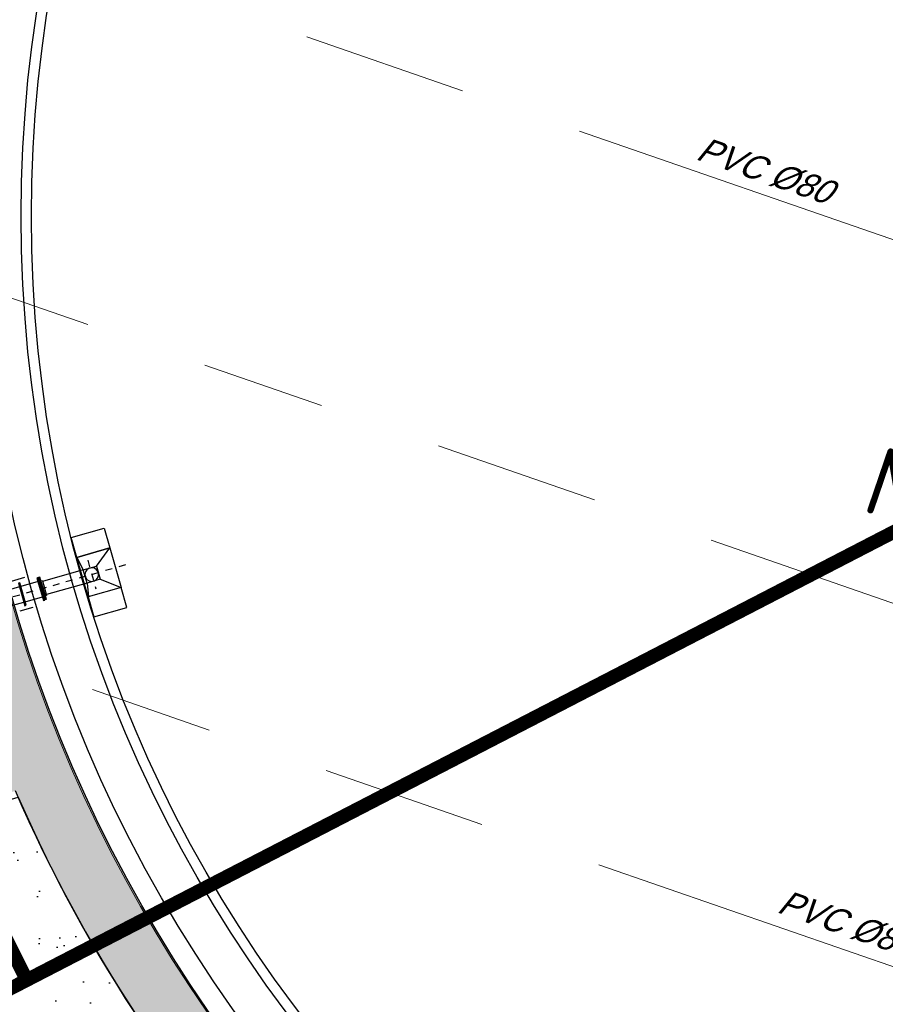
# Model space of a CAD drawing. Header units: metres. Extents: x 128615 to 129083, y 455669 to 456034.
# Tile 39 of 158: x 128756 to 128769, y 455898 to 455912. Entities that reach past the tile are written whole.
import ezdxf
from ezdxf.lldxf.tags import DXFTag

# ---------------------------------------------------------------- set-up
doc = ezdxf.new("R2010")
doc.units = ezdxf.units.M
for name, pattern in [('DASHED', [19.049999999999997, 12.7, -6.35]), ('RI-AWZI_TERREINRIOLERING', [19.8, 6, -1.8, 2.4, -1.8, 1.8, -1.8, 2.4, -1.8]), ('Tauw_L_Center3', [4.338, 2.66, -0.556, 0.556, -0.5660000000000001])]:
    doc.linetypes.add(name, pattern=pattern)
for name, color, linetype in [('B-XX-GR-GRAS-G', 90, 'Continuous'), ('B-XX-GR-KRUIDEN-G', 98, 'Continuous'), ('B-XX-KL-ELEKTRA-G_HDSR', 190, 'HDSR_Elektra'), ('B-XX-OG-BEBOUWING-G', 1, 'Continuous'), ('B-XX-RI-AWZI_TERREINRIOLERING-T25_HDSR', 7, 'Continuous'), ('B-XX-VH-KANTVERHARDING-G', 60, 'Continuous'), ('ME_N_D_EB00----drijflaagafvoergoot~-_-----', 135, 'Continuous'), ('ME_N_D_EB00----sparing~-_-----', 135, 'Continuous'), ('ME_N_N_-B00----drijflaagafvoergoot~C_-----', 135, 'Tauw_L_Center3')]:
    doc.layers.add(name, color=color, linetype=linetype)
for name, color, linetype, lineweight in [('B-XX-RI-AWZI_TERREINRIOLERING-G', 10, 'RI-AWZI_TERREINRIOLERING', 18), ('B-XX-VH-BESTRATING-V', 1, 'Continuous', 18), ('X-XX-AL-T25', 7, 'Continuous', 25)]:
    doc.layers.add(name, color=color, linetype=linetype, lineweight=lineweight)
doc.styles.add('ISO', font='Iso.shx', dxfattribs={"height": 50})
doc.styles.get("Standard").update_dxf_attribs({"font": 'arial.ttf'})
doc.styles.add('tcb_isocp', font='tcb_isocp.shx')
tags = doc.linetypes.add('HDSR_Elektra', pattern='A,25,-2,["E",Standard,S=1.5,R=0,X=0,Y=-0.75],-4', length=31).pattern_tags.tags
tags[6] = DXFTag(74, 10)

# ---------------------------------------------------------------- blocks, each defined once
blk = doc.blocks.new('FNZ200')
for p, q in [((-170.0000000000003, 20), (169.9999999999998, 20)), ((-170.0000000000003, 20), (-170.0000000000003, 3)), ((-170.0000000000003, 3), (169.9999999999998, 3)), ((-118.5000000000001, 9.094947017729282e-13), (118.5, -9.094947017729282e-13)), ((-111.0000000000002, 40), (-111.0000000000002, 20)), ((110.9999999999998, 40), (110.9999999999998, 20)), ((169.9999999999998, 20), (169.9999999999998, 3))]:
    blk.add_line(p, q)
blk.add_point((0, 0))
blk = doc.blocks.new('FNW200')
for p, q in [((-170, 25.49999999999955), (170, 25.49999999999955)), ((-170, 5.499999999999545), (-170, 25.49999999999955)), ((170, 5.499999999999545), (-170, 5.499999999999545)), ((-130, 0), (130, 0)), ((170, 25.49999999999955), (170, 5.499999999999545))]:
    blk.add_line(p, q)
blk.add_point((0, 0))
blk = doc.blocks.new('drijflaagafvoergoot top')
blk.add_line((-140.0000000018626, 2.58150976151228e-08), (-140.0000000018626, 2.58150976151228e-08))
at = {"layer": 'ME_N_D_EB00----drijflaagafvoergoot~-_-----'}
for p, q in [((-239.999999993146, 100.0000000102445), (-499.99999998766, 300.0000000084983)), ((1.501757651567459e-08, 300.0000000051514), (-40.00000000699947, 100.0000000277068)), ((899.382951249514, -170.0000001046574), (899.3829512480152, 169.9999998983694)), ((899.3829512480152, 169.9999998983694), (919.3829512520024, 169.9999998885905)), ((919.3829512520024, 169.9999998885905), (919.3829512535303, -170.0000001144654)), ((-40.00000000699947, 100.0000000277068), (575.2539842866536, 99.99999989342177)), ((575.2539842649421, 110.9999999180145), (575.2539843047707, -111.0000001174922)), ((640.8829512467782, 114.9999998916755), (899.3829512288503, 114.9999999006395)), ((919.3829512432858, 114.9999999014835), (1177.882951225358, 114.9999999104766)), ((-239.9999999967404, -99.99999997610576), (-500.0000000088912, -299.9999999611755)), ((-40.00000001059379, -99.99999995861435), (575.2539842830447, -100.0000000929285)), ((-40.00000001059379, -99.99999995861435), (-2.413024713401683, -300.0000000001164)), ((899.3829512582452, -115.0000001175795), (640.882951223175, -115.0000000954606)), ((1177.882951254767, -115.0000001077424), (919.3829512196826, -115.0000000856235)), ((919.3829512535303, -170.0000001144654), (899.382951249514, -170.0000001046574))]:
    blk.add_line(p, q, dxfattribs=at)
for points in [[(-500.0000000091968, 600.000000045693), (-499.99999998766, 300.0000000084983), (1.501757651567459e-08, 300.0000000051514), (-6.490154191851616e-09, 600.000000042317)], [(-499.99999998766, 300.0000000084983), (-500.0000000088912, -299.9999999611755), (-6.199115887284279e-09, -299.9999999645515), (1.501757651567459e-08, 300.0000000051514)], [(-239.999999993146, 100.0000000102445), (-239.9999999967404, -99.99999997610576), (-40.00000001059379, -99.99999995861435), (-40.00000000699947, 100.0000000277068)], [(-499.9999999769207, -599.9999999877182), (-500.0000000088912, -299.9999999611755), (-6.199115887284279e-09, -299.9999999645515), (2.575688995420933e-08, -599.9999999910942)]]:
    blk.add_lwpolyline(points, close=True, dxfattribs=at)
blk.add_circle((-140.0000000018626, 2.58150976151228e-08), 100.0000000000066, dxfattribs=at)
blk.add_point((909.3829512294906, -8.716597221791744e-08), dxfattribs=at)
at = {"layer": 'ME_N_D_EB00----sparing~-_-----'}
for p, q in [((815.3829512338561, 224.9999999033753), (1015.382951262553, 224.9999998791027)), ((815.3829512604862, -225.0000001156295), (1015.382951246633, -225.0000000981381))]:
    blk.add_line(p, q, dxfattribs=at)
at = {"layer": 'ME_N_N_-B00----drijflaagafvoergoot~C_-----'}
for p, q in [((-139.9999999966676, 216.9303563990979), (-140.0000000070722, -216.9303563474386)), ((-648.6578470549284, 1.656007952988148e-08), (1203.313179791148, -1.151347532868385e-07))]:
    blk.add_line(p, q, dxfattribs=at)
at = {"layer": 'ME_N_D_EB00----drijflaagafvoergoot~-_-----'}
for name, p, rotation in [('FNZ200', (615.3829512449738, -9.743962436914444e-08), 90), ('FNW200', (615.3829512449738, -9.743962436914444e-08), 270), ('FNW200', (1203.382951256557, -1.186563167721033e-07), 90)]:
    blk.add_blockref(name, p, dxfattribs=dict(at, rotation=rotation))

msp = doc.modelspace()

# ---------------------------------------------------------------- hatches: boundary and pattern name
at = {"layer": 'B-XX-GR-GRAS-G'}
h = msp.add_hatch(dxfattribs=at)
h.set_pattern_fill('AR-SAND', color=256, scale=0.01999999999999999, angle=-116.5632943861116, style=0)
h.set_pattern_definition([(18.40658155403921, (128738.9979208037, 455858.1422880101), (0.2899431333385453, 0.935445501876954), [0, -0.7721600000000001, 0, -0.8636, 0, -0.8255]), (348.4065815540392, (128738.9979208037, 455858.1422880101), (1.318547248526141, 1.060693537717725), [0, -0.4165599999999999, 0, -0.6959599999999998, 0, -0.2666999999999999]), (308.4065815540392, (128738.4074554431, 455858.3466790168), (1.495894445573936, -0.5147657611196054), [0, -0.2539999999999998, 0, -0.9143999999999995, 0, -1.193799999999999]), (298.4065815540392, (128738.4074554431, 455858.3466790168), (1.588945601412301, -0.07820251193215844), [0, -0.1269999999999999, 0, -0.5994399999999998, 0, -0.6857999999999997])])
edge = h.paths.add_edge_path()
edge.add_line((128766.8871882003, 455889.8136429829), (128766.8125473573, 455889.2303789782))
edge.add_line((128766.8125473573, 455889.2303789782), (128768.5870535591, 455888.6161293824))
edge.add_line((128768.5870535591, 455888.6161293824), (128768.016585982, 455886.9832510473))
edge.add_line((128768.016585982, 455886.9832510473), (128750.76186543, 455892.9985157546))
edge.add_line((128750.76186543, 455892.9985157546), (128751.0194740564, 455893.8047980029))
edge.add_line((128751.0194740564, 455893.8047980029), (128751.0474754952, 455893.7952610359))
edge.add_line((128751.0474754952, 455893.7952610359), (128752.6640072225, 455898.5380107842))
edge.add_line((128752.6640072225, 455898.5380107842), (128752.4113081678, 455899.432390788))
edge.add_line((128752.4113081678, 455899.432390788), (128756.2729437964, 455900.5974951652))
edge.add_arc((128775.6531717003, 455909.0573338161), 21.14620778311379, 203.5821859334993, 245.5095457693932)
at = {"layer": 'B-XX-GR-KRUIDEN-G'}
h = msp.add_hatch(dxfattribs=at)
h.set_pattern_fill('SWAMP', color=256, scale=0.2, angle=-116.5632943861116, style=0)
h.set_pattern_definition([(340.9065815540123, (128738.9979208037, 455858.1422880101), (3.839350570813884, 3.326515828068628), [0.6349999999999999, -4.444999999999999]), (70.90658155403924, (128739.2979540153, 455858.0384307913), (-0.9611808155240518, 4.988231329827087), [0.3174999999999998, -8.481319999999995]), (70.90658155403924, (128739.3729632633, 455858.0124661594), (-0.9611808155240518, 4.988231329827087), [0.2539999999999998, -8.544819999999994]), (70.90658155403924, (128739.2229447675, 455858.0643954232), (-0.9611808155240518, 4.988231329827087), [0.2539999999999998, -8.544819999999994]), (40.90658155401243, (128739.4479706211, 455857.9865021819), (-0.9611719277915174, 4.988233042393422), [0.2032, -4.876799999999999]), (100.9065815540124, (128739.1479374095, 455858.0903594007), (-4.8005224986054, 1.661717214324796), [0.2032, -4.8768])])
edge = h.paths.add_edge_path()
edge.add_line((128948.4118116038, 455833.4579504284), (128948.6455033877, 455826.0782791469))
edge.add_line((128948.6455033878, 455826.0782791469), (128943.9095911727, 455812.3966981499))
edge.add_line((128943.9095911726, 455812.3966981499), (128941.3888850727, 455813.2785094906))
edge.add_line((128941.3888850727, 455813.2785094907), (128942.1339618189, 455815.4309623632))
edge.add_arc((128932.745274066, 455818.888458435), 10.00508554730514, -20.21683048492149, 71.17534409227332)
edge.add_line((128935.9736453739, 455828.358376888), (128892.1860483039, 455843.579290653))
edge.add_arc((128893.6952972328, 455847.9211051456), 4.596649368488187, -157.04283936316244, -109.16785423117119, ccw=False)
edge.add_arc((128894.4307678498, 455848.232645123), 5.395382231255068, 162.5112662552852, 202.9571606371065, ccw=False)
edge.add_line((128889.2847814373, 455849.8540560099), (128901.8557516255, 455885.6735668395))
edge.add_line((128901.8557516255, 455885.6735668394), (128887.2242848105, 455890.7225570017))
edge.add_line((128887.2242848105, 455890.7225570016), (128887.1817624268, 455890.5997140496))
edge.add_line((128887.1817624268, 455890.5997140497), (128874.5146120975, 455895.1035688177))
edge.add_line((128874.5146120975, 455895.1035688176), (128873.5283828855, 455892.2544503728))
edge.add_arc((128867.280722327, 455871.995513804), 21.20041917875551, 72.86074229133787, 176.4358647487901)
edge.add_line((128846.121308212, 455873.313454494), (128835.0103701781, 455877.1887525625))
edge.add_arc((128817.5916042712, 455889.2204382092), 21.17014088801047, -34.63404912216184, -24.22743715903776)
edge.add_line((128836.8971577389, 455880.5330640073), (128837.0847450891, 455880.5150973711))
edge.add_line((128837.0847450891, 455880.5150973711), (128838.2442237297, 455883.7950644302))
edge.add_line((128838.2442237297, 455883.7950644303), (128838.0851409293, 455883.9110295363))
edge.add_arc((128817.5916042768, 455889.2204382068), 21.17014088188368, -14.52468191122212, 21.05836036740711)
edge.add_line((128837.3478955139, 455896.8272655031), (128838.4437976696, 455897.45125095))
edge.add_line((128838.4437976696, 455897.45125095), (128836.9196742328, 455900.519436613))
edge.add_line((128836.9196742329, 455900.519436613), (128835.8290882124, 455899.9707426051))
edge.add_arc((128817.5916042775, 455889.2204382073), 21.17014088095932, 30.51773535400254, 65.7725628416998)
edge.add_line((128826.2789784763, 455908.5259916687), (128826.2969451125, 455908.713579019))
edge.add_line((128826.2969451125, 455908.7135790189), (128823.0169780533, 455909.8730576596))
edge.add_line((128823.0169780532, 455909.8730576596), (128822.9010129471, 455909.7139748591))
edge.add_arc((128817.591604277, 455889.2204382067), 21.17014088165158, 75.47531808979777, 155.5873596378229)
edge.add_line((128798.3142327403, 455897.9701702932), (128798.1176121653, 455897.9799474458))
edge.add_line((128798.1176121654, 455897.9799474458), (128797.7211869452, 455896.8585281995))
edge.add_line((128797.7211869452, 455896.8585281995), (128793.8072384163, 455898.2133509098))
edge.add_arc((128775.6531717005, 455909.0573338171), 21.14620778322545, -30.85117203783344, -24.45064201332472)
edge.add_line((128794.9029489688, 455900.3047239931), (128795.4902118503, 455900.2458409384))
edge.add_line((128795.4902118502, 455900.2458409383), (128796.7020683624, 455903.7467742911))
edge.add_line((128796.7020683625, 455903.746774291), (128796.1976420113, 455904.0486570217))
edge.add_arc((128775.6531716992, 455909.057333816), 21.14620778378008, -13.70124981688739, 21.18853243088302)
edge.add_line((128795.3698146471, 455916.7003760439), (128797.9082227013, 455917.9559061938))
edge.add_line((128797.9082227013, 455917.9559061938), (128796.4067381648, 455921.1222890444))
edge.add_line((128796.4067381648, 455921.1222890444), (128793.8362756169, 455919.8525566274))
edge.add_arc((128775.6531717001, 455909.0573338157), 21.1462077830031, 30.69740409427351, 65.54935799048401)
edge.add_line((128784.4057815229, 455928.3071110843), (128784.4646645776, 455928.8943739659))
edge.add_line((128784.4646645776, 455928.8943739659), (128780.9637312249, 455930.1062304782))
edge.add_line((128780.9637312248, 455930.1062304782), (128780.6618484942, 455929.6018041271))
edge.add_arc((128775.6531717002, 455909.0573338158), 21.14620778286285, 76.298750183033, 155.5095457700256)
edge.add_line((128756.4094808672, 455917.8233173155), (128755.8262168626, 455917.8979581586))
edge.add_line((128755.8262168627, 455917.8979581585), (128754.6142224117, 455914.3971073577))
edge.add_line((128754.6142224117, 455914.3971073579), (128755.1121866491, 455914.0802848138))
edge.add_arc((128775.6531716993, 455909.057333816), 21.1462077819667, 166.2589379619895, 191.7043835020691)
edge.add_line((128754.9466508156, 455904.7675673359), (128751.1985842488, 455903.6584638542))
edge.add_line((128751.1985842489, 455903.6584638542), (128751.1173775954, 455903.9197317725))
edge.add_line((128751.1173775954, 455903.9197317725), (128741.4969709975, 455907.2999279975))
edge.add_line((128741.4969709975, 455907.2999279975), (128757.0495062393, 455938.2990116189))
edge.add_line((128757.0495062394, 455938.2990116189), (128795.963293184, 455925.5684809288))
edge.add_line((128795.963293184, 455925.5684809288), (128808.0815679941, 455921.3936663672))
edge.add_line((128808.0815679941, 455921.3936663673), (128811.5859768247, 455919.9881814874))
edge.add_line((128811.5859768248, 455919.9881814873), (128842.9440111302, 455909.6012506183))
edge.add_line((128842.9440111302, 455909.6012506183), (128874.3253125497, 455899.2845629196))
edge.add_line((128874.3253125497, 455899.2845629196), (128897.3942134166, 455890.0887698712))
edge.add_line((128897.3942134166, 455890.0887698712), (128932.249899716, 455875.2515896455))
edge.add_line((128932.249899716, 455875.2515896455), (128958.9784740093, 455863.874893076))
edge.add_line((128958.9784740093, 455863.8748930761), (128948.4118116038, 455833.4579504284))
h.paths.add_polyline_path([(128845.694092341, 455904.4570519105), (128848.0856081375, 455905.5477301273), (128849.2310223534, 455903.2376735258), (128848.6444501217, 455901.5319182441), (128846.8291906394, 455902.1678003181)], flags=16)
at = {"layer": 'B-XX-VH-BESTRATING-V'}
h = msp.add_hatch(dxfattribs=at)
h.set_pattern_fill('AR-B88', color=256, scale=0.001999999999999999, angle=-116.5632943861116, style=0)
h.set_pattern_definition([(340.9065815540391, (222427.1499990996, -244828.0170875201), (0.1329372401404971, 0.384042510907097), []), (70.90658155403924, (222427.1499990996, -244828.0170875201), (-0.05908401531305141, 0.4505111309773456), [0.4063999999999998, -0.4063999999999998])])
h.paths.add_polyline_path([(128802.6831891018, 455871.9683862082), (128802.3461751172, 455873.6753526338), (128799.7344619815, 455873.2101704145), (128799.9911473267, 455871.4906072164)], flags=17)
h.paths.add_polyline_path([(128809.7716455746, 455870.5194527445, -0.3830161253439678), (128798.1585253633, 455894.985336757), (128798.0410408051, 455895.0629989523), (128798.7426580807, 455897.047754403), (128798.8906188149, 455897.0403969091, -0.3816233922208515), (128823.2619809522, 455908.681307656), (128823.3492469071, 455908.8010204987), (128824.2202072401, 455908.4931332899), (128824.5146119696, 455909.3436393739), (128823.0169780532, 455909.8730576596), (128822.9010129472, 455909.7139748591, 0.3645239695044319), (128798.3142327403, 455897.9701702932), (128798.1176121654, 455897.9799474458), (128797.7211869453, 455896.8585281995), (128797.6878571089, 455896.7642437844), (128793.7546200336, 455898.1257432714, 0.02914402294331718), (128794.9029489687, 455900.3047239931), (128795.4902118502, 455900.2458409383), (128796.7020683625, 455903.746774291), (128796.1976420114, 455904.0486570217, 0.1534224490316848), (128795.3698146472, 455916.7003760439), (128797.9082227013, 455917.9559061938), (128796.4067381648, 455921.1222890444), (128793.836275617, 455919.8525566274, 0.153253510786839), (128784.4057815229, 455928.3071110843), (128784.4646645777, 455928.8943739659), (128780.9637312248, 455930.1062304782), (128780.6618484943, 455929.6018041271, 0.3600753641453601), (128756.4094808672, 455917.8233173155), (128755.8262168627, 455917.8979581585), (128754.6142224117, 455914.3971073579), (128755.1121866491, 455914.0802848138, 0.1126862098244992), (128754.9672368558, 455904.6693726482), (128751.228268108, 455903.5629613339), (128751.4681974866, 455902.791031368), (128753.7546102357, 455903.4609714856), (128754.4147722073, 455901.0245720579), (128752.1405026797, 455900.3908550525), (128752.3841142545, 455899.5286384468), (128756.2328856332, 455900.6898615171), (128756.2729437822, 455900.5974951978, 0.1850112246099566), (128766.8871882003, 455889.8136429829), (128766.8125473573, 455889.2303789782), (128768.6815525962, 455888.5834183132), (128768.0780292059, 455886.8559226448), (128758.9954711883, 455890.0228108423), (128750.6369597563, 455892.9361511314), (128750.9249881, 455893.8376432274), (128746.1363612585, 455895.4945688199), (128745.0365227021, 455892.3228495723, 0.145715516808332), (128741.8477927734, 455889.9544302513, -0.3237883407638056), (128749.4031400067, 455892.2733416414), (128767.1030434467, 455886.1714937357), (128768.6009545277, 455885.6525632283), (128768.9522127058, 455886.6663736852), (128771.9254436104, 455885.6870242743), (128771.6102218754, 455884.6115276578), (128780.1756717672, 455881.6469653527), (128791.5501526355, 455877.7101819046, -0.1901935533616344), (128799.0036448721, 455871.3153469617), (128799.9911473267, 455871.4906072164), (128799.7344619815, 455873.2101704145), (128802.3461751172, 455873.6753526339), (128802.6831891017, 455871.9683862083), (128803.3650649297, 455872.0894043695), (128804.9044082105, 455870.3143797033), (128805.6418993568, 455866.7162066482), (128804.8351694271, 455864.5433848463), (128800.4828560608, 455863.6959360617), (128800.1636573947, 455861.953330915), (128804.3746034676, 455860.4957017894), (128801.189211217, 455851.2934192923), (128801.8191947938, 455851.0775833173), (128806.9899085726, 455866.0979061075), (128809.2715134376, 455865.3078385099), (128809.5798165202, 455866.1984955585), (128807.4969410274, 455866.9266101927), (128806.7155608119, 455871.0576591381, 0.02837327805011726), (128808.8418721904, 455869.94306667), (128808.8320950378, 455869.7464460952), (128810.5925307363, 455869.1241265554), (128810.8869354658, 455869.9746326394), (128809.7642880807, 455870.3714920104)])
h.paths.add_polyline_path([(128802.1708073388, 455874.7161668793), (128798.1990629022, 455874.016585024, -0.00197751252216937), (128798.2689034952, 455873.9273473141), (128802.2531375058, 455874.6291290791, -0.001414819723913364)], flags=0)
h.paths.add_polyline_path([(128799.2250375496, 455875.0005329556, -1), (128799.9806637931, 455874.7389711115, -1)], flags=0)
h.paths.add_polyline_path([(128795.5535477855, 455877.1010864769), (128794.9865558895, 455877.2973520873), (128795.1828215, 455877.8643439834), (128795.7498133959, 455877.6680783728)], flags=0)
h.paths.add_polyline_path([(128795.0846886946, 455877.5808480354, -1), (128795.6516805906, 455877.3845824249, -1)], flags=0)
h.paths.add_polyline_path([(128789.8363600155, 455884.0321790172, -1), (128789.9308586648, 455883.9994680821, -1)], flags=0)
h.paths.add_polyline_path([(128789.5422703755, 455884.3809320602, -1), (128789.7312676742, 455884.3155101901, -1)], flags=0)
h.paths.add_polyline_path([(128789.7062138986, 455884.7031730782, -1), (128789.8007125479, 455884.6704621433, -1)], flags=0)
h.paths.add_polyline_path([(128789.1901890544, 455884.2549662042, -1), (128789.2846877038, 455884.2222552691, -1)], flags=0)
h.paths.add_polyline_path([(128781.9076581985, 455884.7022655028), (128781.5157294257, 455884.1839190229), (128780.9016399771, 455884.3964875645), (128780.9140405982, 455885.0462086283), (128781.5357940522, 455885.2351897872)], flags=16)
h.paths.add_polyline_path([(128770.2230062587, 455889.5529180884), (128769.9358075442, 455889.1015149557), (128767.7981038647, 455889.8415879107), (128767.8655687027, 455890.3687766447, -0.3785461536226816), (128756.1487559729, 455914.4874992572), (128755.6973528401, 455914.7746979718), (128756.4374257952, 455916.9124016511), (128756.9646145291, 455916.8449368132, -0.3786081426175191), (128781.0875670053, 455928.5605714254), (128781.3605012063, 455929.0166266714), (128783.4982048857, 455928.2765537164), (128783.4448275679, 455927.7442016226, -0.1719370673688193), (128793.4723990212, 455918.6689969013), (128795.985380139, 455919.910335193), (128796.7157271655, 455918.3701539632), (128794.2182550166, 455917.1348712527, -0.1722066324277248), (128795.1564093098, 455903.6229385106), (128795.6124645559, 455903.3500043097), (128794.8723916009, 455901.2123006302), (128794.340039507, 455901.265677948, -0.3784841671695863)], flags=16)
h.paths.add_polyline_path([(128772.6322610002, 455885.201210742), (128772.0652691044, 455885.3974763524), (128772.2615347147, 455885.9644682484), (128772.8285266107, 455885.768202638)], flags=16)
h.paths.add_polyline_path([(128772.1634019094, 455885.6809723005, -1), (128772.7303938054, 455885.48470669, -1)], flags=0)
h.paths.add_polyline_path([(128746.8429795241, 455893.7547216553), (128746.2759876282, 455893.9509872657), (128746.4722532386, 455894.5179791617), (128747.0392451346, 455894.3217135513)], flags=16)
h.paths.add_polyline_path([(128746.3741204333, 455894.2344832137, -1), (128746.9411123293, 455894.0382176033, -1)], flags=0)
h.paths.add_polyline_path([(128786.8876797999, 455882.5506637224), (128788.2286606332, 455882.0864799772), (128788.4249262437, 455882.6534718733), (128787.0839454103, 455883.1176556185)], flags=8)
h.paths.add_polyline_path([(128787.8560286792, 455886.7387165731), (128789.8270005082, 455886.0564599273), (128790.0232661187, 455886.6234518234), (128788.0522942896, 455887.3057084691)], flags=8)
h.paths.add_polyline_path([(128780.9670642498, 455884.5893507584), (128781.6393546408, 455884.3566358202), (128781.8159936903, 455884.8669285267), (128781.1437032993, 455885.0996434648)], flags=8)
h.paths.add_polyline_path([(128790.3023911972, 455883.5528374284), (128790.9593818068, 455883.3254185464), (128791.1556474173, 455883.8924104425), (128790.4986568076, 455884.1198293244)], flags=8)
edge = h.paths.add_edge_path(flags=16)
edge.add_arc((128786.9524666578, 455865.1426516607), 14.3259422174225, 37.8213863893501, 70.95297360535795)
edge.add_line((128791.6276532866, 455878.6842634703), (128773.0238165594, 455885.1535321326))
edge.add_line((128773.0238165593, 455885.1535321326), (128773.3153738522, 455886.0005636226))
edge.add_line((128773.3153738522, 455886.0005636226), (128769.6490773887, 455887.2857430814))
edge.add_line((128769.6490773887, 455887.2857430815), (128769.9427154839, 455888.1467148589))
edge.add_line((128769.9427154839, 455888.1467148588), (128770.3133981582, 455888.0183845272))
edge.add_line((128770.3133981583, 455888.0183845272), (128770.6302207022, 455888.5163487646))
edge.add_arc((128775.6531717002, 455909.0573338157), 21.14620778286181, -103.7410620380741, -33.63390409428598)
edge.add_line((128793.2593696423, 455897.3447808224), (128797.3878885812, 455895.9156840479))
edge.add_line((128797.3878885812, 455895.915684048), (128796.9581335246, 455894.6999803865))
edge.add_line((128796.9581335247, 455894.6999803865), (128797.1153368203, 455894.5960624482))
edge.add_arc((128817.5916042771, 455889.2204382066), 21.17014088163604, 165.2901148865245, 223.5699829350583)
edge.add_line((128802.2531375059, 455874.6291290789), (128798.2689034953, 455873.927347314))
h = msp.add_hatch(dxfattribs=at)
h.set_pattern_fill('BRICK', color=256, scale=0.03307086, angle=-116.5097316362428)
h.set_pattern_definition([(340.9065815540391, (128781.00315288, 455850.7668853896), (0.0686929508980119, 0.1984471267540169), []), (70.90658155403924, (128781.00315288, 455850.7668853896), (-0.3968942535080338, 0.1373859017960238), [0.2099999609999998, -0.2099999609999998]), (70.90658155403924, (128781.2016000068, 455850.6981924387), (-0.3968942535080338, 0.1373859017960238), [-0.2099999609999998, 0.2099999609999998])])
edge = h.paths.add_edge_path()
edge.add_line((128831.6126664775, 455838.8346340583), (128839.0652869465, 455860.4902585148))
edge.add_line((128839.0652869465, 455860.4902585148), (128836.3034510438, 455861.4412710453))
edge.add_line((128836.3034510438, 455861.4412710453), (128833.541615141, 455862.3922835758))
edge.add_arc((128834.2946828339, 455864.407557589), 2.151381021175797, 165.7586443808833, 249.5102871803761, ccw=False)
edge.add_line((128832.2094179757, 455864.936812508), (128832.7229766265, 455866.3634640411))
edge.add_line((128832.7229766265, 455866.3634640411), (128829.5305935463, 455867.4960062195))
edge.add_line((128829.5305935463, 455867.4960062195), (128825.7790093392, 455865.6897798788))
edge.add_line((128825.7790093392, 455865.6897798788), (128824.1892600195, 455861.2288345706))
edge.add_line((128824.1892600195, 455861.2288345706), (128829.3480097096, 455859.4118744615))
edge.add_arc((128828.6821113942, 455857.5376763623), 1.98897940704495, -20.160679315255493, 70.43999003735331, ccw=False)
edge.add_line((128830.5492255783, 455856.8521665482), (128825.085613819, 455841.0700632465))
edge.add_arc((128820.6003911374, 455842.5189337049), 4.713432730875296, 246.4303146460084, 342.09788309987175, ccw=False)
edge.add_line((128818.7156584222, 455838.1987218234), (128794.9887339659, 455846.4591081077))
edge.add_line((128794.9887339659, 455846.4591081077), (128740.4443933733, 455865.3829613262))
edge.add_arc((128742.7378552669, 455872.1050294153), 7.102546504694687, 156.7495911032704, 251.16118143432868, ccw=False)
edge.add_line((128736.2121179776, 455874.9087625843), (128740.8492055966, 455888.4475361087))
edge.add_arc((128747.4193090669, 455885.7839878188), 7.08948158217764, 110.50432189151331, 157.9321541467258, ccw=False)
edge.add_line((128744.936019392, 455892.4243207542), (128746.0560372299, 455895.6599412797))
edge.add_line((128746.0560372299, 455895.6599412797), (128750.9663574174, 455893.9602221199))
edge.add_line((128750.9663574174, 455893.9602221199), (128752.5278960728, 455898.5416274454))
edge.add_line((128752.5278960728, 455898.5416274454), (128752.0152830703, 455900.3559231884))
edge.add_line((128752.0152830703, 455900.3559231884), (128751.9765845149, 455900.3451798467))
edge.add_line((128751.9765845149, 455900.3451798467), (128751.0126086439, 455903.818817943))
edge.add_line((128751.0126086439, 455903.818817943), (128743.3040688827, 455906.5354959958))
edge.add_line((128743.3040688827, 455906.5354959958), (128719.892912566, 455838.9029857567))
edge.add_line((128719.892912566, 455838.9029857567), (128720.2712589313, 455838.7734198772))
edge.add_line((128720.2712589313, 455838.7734198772), (128743.5504862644, 455906.0245387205))
edge.add_line((128743.5504862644, 455906.0245387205), (128750.6829467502, 455903.5108851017))
edge.add_line((128750.6829467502, 455903.5108851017), (128752.1090925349, 455898.5527556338))
edge.add_line((128752.1090925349, 455898.5527556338), (128750.717407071, 455894.4696833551))
edge.add_line((128750.717407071, 455894.4696833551), (128745.8088863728, 455896.1687796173))
edge.add_line((128745.8088863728, 455896.1687796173), (128744.6185725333, 455892.7300809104))
edge.add_arc((128747.419309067, 455885.7839878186), 7.489481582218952, 111.9598016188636, 158.0177529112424)
edge.add_line((128740.4743136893, 455888.5874452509), (128735.6521931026, 455874.5084362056))
edge.add_arc((128742.711383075, 455872.0759849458), 7.466524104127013, 160.9871051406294, 251.273710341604)
edge.add_line((128740.3142736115, 455865.0047157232), (128794.856583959, 455846.0815660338))
edge.add_line((128794.856583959, 455846.0815660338), (128818.5714073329, 455837.8252763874))
edge.add_arc((128820.6003911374, 455842.5189337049), 5.113432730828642, 246.6220382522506, 342.0506229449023)
edge.add_line((128825.4649488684, 455840.9430934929), (128830.9260443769, 455856.717928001))
edge.add_arc((128828.6821113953, 455857.5376763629), 2.388979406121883, 339.9318582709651, 430.4537588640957)
edge.add_line((128829.4813863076, 455859.7889831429), (128824.7008226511, 455861.4727425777))
edge.add_line((128824.7008226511, 455861.4727425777), (128826.1020253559, 455865.4046131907))
edge.add_line((128826.1020253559, 455865.4046131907), (128829.4604913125, 455867.0964502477))
edge.add_line((128829.4604913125, 455867.0964502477), (128832.2105117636, 455866.120842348))
edge.add_line((128832.2105117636, 455866.120842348), (128831.8267665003, 455865.0548087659))
edge.add_arc((128834.2946828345, 455864.4075575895), 2.551381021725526, 165.3042260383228, 249.6319906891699)
edge.add_line((128833.4066780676, 455862.0156979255), (128838.5569163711, 455860.2422612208))
edge.add_line((128838.5569163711, 455860.2422612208), (128831.2322111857, 455838.9583295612))
edge.add_arc((128836.4510621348, 455837.3560573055), 5.459274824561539, 162.9326608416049, 251.688394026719)
edge.add_line((128834.7358411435, 455832.1732300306), (128868.2102711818, 455820.5590485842))
edge.add_arc((128870.243457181, 455825.3755239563), 5.22802833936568, 247.1138597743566, 340.4610631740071)
edge.add_line((128875.1704265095, 455823.6270235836), (128882.5907182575, 455844.7795449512))
edge.add_arc((128880.2053561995, 455845.6949556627), 2.55498119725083, 339.0051081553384, 400.5811834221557)
edge.add_line((128882.1458260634, 455847.357034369), (128879.1820600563, 455850.9862143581))
edge.add_line((128879.1820600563, 455850.9862143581), (128886.2461834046, 455856.9579368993))
edge.add_arc((128882.7728296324, 455860.6776088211), 5.089218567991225, 313.038728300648, 342.0620473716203)
edge.add_line((128887.6146643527, 455859.110196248), (128893.0181774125, 455874.5159597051))
edge.add_arc((128882.8722026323, 455877.7590635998), 10.65169127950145, 342.2738127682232, 419.290512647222)
edge.add_line((128888.3118646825, 455886.917043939), (128886.2148499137, 455887.872679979))
edge.add_line((128886.2148499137, 455887.872679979), (128886.1094443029, 455887.4783866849))
edge.add_line((128886.1094443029, 455887.4783866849), (128888.1745737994, 455886.5274173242))
edge.add_arc((128882.8857705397, 455877.7600346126), 10.23906438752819, -17.723255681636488, 58.900096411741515, ccw=False)
edge.add_line((128892.6388684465, 455874.6430616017), (128887.2355901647, 455859.2379771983))
edge.add_arc((128882.7728296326, 455860.677608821), 4.689218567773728, 313.1287842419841, 342.12093767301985, ccw=False)
edge.add_line((128885.978569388, 455857.2553283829), (128883.1729931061, 455854.8264816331))
edge.add_line((128883.1729931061, 455854.8264816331), (128878.5836409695, 455851.0866857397))
edge.add_line((128878.5836409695, 455851.0866857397), (128881.839104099, 455847.1002356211))
edge.add_arc((128880.2053561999, 455845.6949556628), 2.15498119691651, -21.143024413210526, 40.70070699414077, ccw=False)
edge.add_line((128882.2152704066, 455844.9176598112), (128877.8010034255, 455832.3322089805))
edge.add_line((128877.8010034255, 455832.3322089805), (128874.7932273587, 455823.7601450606))
edge.add_arc((128870.243457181, 455825.3755239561), 4.828028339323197, 246.96541338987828, 340.45278373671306, ccw=False)
edge.add_line((128868.354313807, 455820.9324400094), (128834.8638834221, 455832.552191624))
edge.add_arc((128836.4510621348, 455837.3560573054), 5.059274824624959, 163.0072479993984, 251.7166439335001, ccw=False)

# ---------------------------------------------------------------- linework, layer by layer
at = {"layer": 'B-XX-GR-GRAS-G'}
msp.add_lwpolyline([(128766.8871882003, 455889.8136429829), (128766.8125473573, 455889.2303789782), (128768.5870535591, 455888.6161293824), (128768.016585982, 455886.9832510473), (128750.76186543, 455892.9985157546), (128751.0194740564, 455893.8047980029), (128751.0474754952, 455893.7952610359), (128752.6640072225, 455898.5380107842), (128752.4113081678, 455899.432390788), (128756.2729437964, 455900.5974951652, 0.1850112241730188)], format="xyb", close=True, dxfattribs=at)
at = {"layer": 'B-XX-KL-ELEKTRA-G_HDSR', "linetype": 'DASHED', "const_width": 0.1999999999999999}
msp.add_lwpolyline([(128777.3622988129, 455931.437893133, 0.5939745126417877), (128756.3960917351, 455897.9347327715)], format="xyb", dxfattribs=at)
msp.add_lwpolyline([(128752.977452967, 455894.026098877), (128753.9758382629, 455894.5110309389), (128754.8917434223, 455897.1569934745), (128774.9981220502, 455907.5518738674)], dxfattribs=at)
at = {"layer": 'B-XX-OG-BEBOUWING-G'}
msp.add_lwpolyline([(128793.4723990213, 455918.6689969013), (128795.9853801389, 455919.910335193), (128796.7157271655, 455918.3701539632), (128794.2182550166, 455917.1348712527, -0.1722066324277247), (128795.1564093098, 455903.6229385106), (128795.6124645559, 455903.3500043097), (128794.8723916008, 455901.2123006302), (128794.340039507, 455901.265677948, -0.3784841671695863), (128770.2230062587, 455889.5529180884), (128769.9358075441, 455889.1015149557), (128767.7981038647, 455889.8415879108), (128767.8655687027, 455890.3687766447, -0.3785461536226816), (128756.1487559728, 455914.4874992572), (128755.6973528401, 455914.7746979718), (128756.4374257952, 455916.9124016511), (128756.9646145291, 455916.8449368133, -0.3786081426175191), (128781.0875670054, 455928.5605714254), (128781.3605012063, 455929.0166266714), (128783.4982048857, 455928.2765537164), (128783.4448275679, 455927.7442016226, -0.1719370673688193)], format="xyb", close=True, dxfattribs=at)
for radius in [19.93842131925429, 19.33842131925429, 19.18842131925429]:
    msp.add_circle((128775.6531716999, 455909.0573338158), radius, dxfattribs=at)
at = {"layer": 'B-XX-RI-AWZI_TERREINRIOLERING-G'}
for points in [[(128792.375169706, 455900.6234334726), (128779.56033079, 455905.0593208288), (128776.8707552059, 455904.9321077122), (128772.145822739, 455906.5676544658), (128770.1104658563, 455908.3304143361), (128751.1027269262, 455914.909988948)], [(128790.7396229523, 455895.8985010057), (128750.4272865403, 455909.8527133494)], [(128789.1040761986, 455891.1735685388), (128750.8449956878, 455904.417041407)]]:
    msp.add_lwpolyline(points, dxfattribs=at)
at = {"layer": 'B-XX-VH-BESTRATING-V', "ltscale": 0.5}
msp.add_lwpolyline([(128781.122774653, 455928.5754367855, 0.3794766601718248), (128756.9305025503, 455916.824866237), (128756.4561320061, 455916.8805793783), (128755.727770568, 455914.7764153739), (128756.1350687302, 455914.5269367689, 0.3794766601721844), (128767.8856392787, 455890.3346646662), (128767.8299261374, 455889.860294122), (128769.9340901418, 455889.1319326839), (128770.1835687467, 455889.5392308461, 0.379476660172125), (128794.3758408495, 455901.2898013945), (128794.8502113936, 455901.2340882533), (128795.5785728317, 455903.3382522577), (128795.1712746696, 455903.5877308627, 0.3794766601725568), (128783.4207041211, 455927.7800029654), (128783.4764172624, 455928.2543735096), (128781.372253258, 455928.9827349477)], format="xyb", close=True, dxfattribs=at)
at = {"layer": 'B-XX-VH-KANTVERHARDING-G'}
msp.add_lwpolyline([(128768.6815248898, 455888.5833390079), (128766.8125473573, 455889.2303789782), (128766.8871882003, 455889.8136429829, -0.1862425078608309), (128756.2328856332, 455900.6898615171, -0.1862425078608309)], format="xyb", dxfattribs=at)

# ---------------------------------------------------------------- block references
at = {"layer": 'B-XX-RI-AWZI_TERREINRIOLERING-G', "xscale": -0.001, "yscale": 0.001, "zscale": 0.001, "rotation": 15.90658202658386}
msp.add_blockref('drijflaagafvoergoot top', (128757.2085019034, 455903.8009406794), dxfattribs=at)

# ---------------------------------------------------------------- texts
at = {"layer": 'B-XX-RI-AWZI_TERREINRIOLERING-T25_HDSR', "style": 'tcb_isocp', "oblique": 20.00023775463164}
for p in [(128766.1189224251, 455909.8889797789), (128767.3008984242, 455898.9268984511)]:
    msp.add_text('PVC %%12980', height=0.36, rotation=340.906581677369, dxfattribs=at).set_placement(p)
at = {"layer": 'X-XX-AL-T25', "style": 'ISO'}
msp.add_text('Nabezinktank 3', height=0.9975393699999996, rotation=341.187282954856, dxfattribs=at).set_placement((128768.5266864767, 455904.7725400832))

doc.saveas('drawing.dxf')
